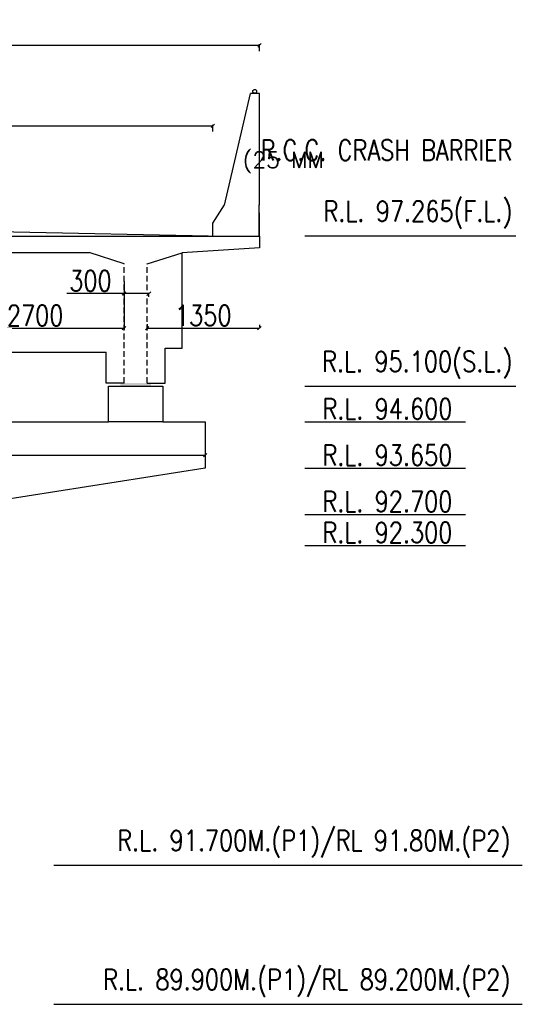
# Model space of a CAD drawing. Header units: metres. Extents: x 1323 to 2103, y 1876 to 3520.
# Tile 11 of 17: x 1886 to 1908, y 1984 to 2027. Entities that reach past the tile are written whole.
import ezdxf

# ---------------------------------------------------------------- set-up
doc = ezdxf.new("R2010")
doc.units = ezdxf.units.M
doc.header["$LTSCALE"] = 0.1
doc.linetypes.add('HIDDEN', pattern=[9.525, 6.35, -3.175])
doc.layers.add('PEDESTAL', color=7, linetype='Continuous')
doc.layers.add('SLAB', color=7, linetype='Continuous')
doc.styles.add('DIM ROMANS', font='romans.shx', dxfattribs={"width": 0.8})
doc.styles.add('ROMANS', font='romans.shx', dxfattribs={"width": 0.8})
doc.styles.get("Standard").update_dxf_attribs({"font": 'romans.shx'})
doc.dimstyles.new('1-100', dxfattribs={"dimtxt": 0.2, "dimasz": 0.15, "dimexe": 0.05, "dimexo": 0.2, "dimgap": 0.1, "dimtad": 1, "dimdec": 0, "dimlfac": 1000, "dimzin": 1, "dimdsep": 46, "dimtxsty": 'DIM ROMANS', "dimblk": 'OBLIQUE', "dimcen": 0.2, "dimadec": 0, "dimazin": 0, "dimtfac": 1, "dimtdec": 0, "dimtmove": 0, "dimatfit": 3, "dimldrblk": 'OPEN30', "dimfxl": 1, "dimarcsym": 0})

# ---------------------------------------------------------------- blocks, each defined once
blk = doc.blocks.new('_Oblique')
at = {"color": 0, "linetype": 'ByBlock', "lineweight": -2}
blk.add_line((-0.5, -0.5), (0.5, 0.5), dxfattribs=at)
blk = doc.blocks.new('*D536')
at = {"color": 0, "lineweight": -2, "ltscale": 0.2, "transparency": 16777216}
for p, q in [((1861.986, 2008.36), (1861.986, 2008.06)), ((1894.386, 2008.36), (1894.386, 2008.06)), ((1861.986, 2008.11), (1894.386, 2008.11))]:
    blk.add_line(p, q, dxfattribs=at)
at = {"color": 0, "lineweight": -2, "ltscale": 0.2, "transparency": 16777216, "xscale": 0.15, "yscale": 0.15, "zscale": 0.15, "rotation": 180}
blk.add_blockref('_Oblique', (1861.986, 2008.11), dxfattribs=at)
at = {"color": 0, "lineweight": -2, "ltscale": 0.2, "transparency": 16777216, "xscale": 0.15, "yscale": 0.15, "zscale": 0.15}
blk.add_blockref('_Oblique', (1894.386, 2008.11), dxfattribs=at)
at = {"color": 0, "ltscale": 0.2, "transparency": 16777216, "insert": (1878.186, 2008.66), "char_height": 0.2, "attachment_point": 5, "style": 'DIM ROMANS'}
blk.add_mtext('{\\H4.5x;10100}', dxfattribs=at)
blk = doc.blocks.new('_Open30')
at = {"color": 0, "linetype": 'ByBlock', "lineweight": -2}
for p, q in [((-1, 0.27), (0, 0)), ((0, 0), (-1, -0.27)), ((0, 0), (-1, 0))]:
    blk.add_line(p, q, dxfattribs=at)
blk = doc.blocks.new('A$C44282DED')
for p, q in [((-0.53, 0), (-0.53, 1.69)), ((-0.53, 1.69), (-0.3975, 1.69)), ((0, 0), (-0.3975, 1.69))]:
    blk.add_line(p, q)
blk = doc.blocks.new('*D518')
at = {"color": 0, "lineweight": -2, "ltscale": 0.05, "transparency": 16777216}
for p, q in [((1861.674, 2022.231), (1861.674, 2022.531)), ((1861.674, 2022.481), (1894.723, 2022.481)), ((1894.723, 2022.231), (1894.723, 2022.531))]:
    blk.add_line(p, q, dxfattribs=at)
at = {"color": 0, "lineweight": -2, "ltscale": 0.05, "transparency": 16777216, "xscale": 0.15, "yscale": 0.15, "zscale": 0.15, "rotation": 180}
blk.add_blockref('_Oblique', (1861.674, 2022.481), dxfattribs=at)
at = {"color": 0, "lineweight": -2, "ltscale": 0.05, "transparency": 16777216, "xscale": 0.15, "yscale": 0.15, "zscale": 0.15}
blk.add_blockref('_Oblique', (1894.723, 2022.481), dxfattribs=at)
at = {"color": 0, "ltscale": 0.05, "transparency": 16777216, "insert": (1878.199, 2023.081), "char_height": 0.2, "width": 6.66336, "attachment_point": 5, "style": 'DIM ROMANS'}
blk.add_mtext('{\\H5x;11000}', dxfattribs=at)
blk = doc.blocks.new('*D519')
at = {"color": 0, "lineweight": -2, "ltscale": 0.05, "transparency": 16777216}
for p, q in [((1859.625, 2025.748), (1859.625, 2026.048)), ((1859.625, 2025.998), (1896.751, 2025.998)), ((1896.751, 2025.748), (1896.751, 2026.048))]:
    blk.add_line(p, q, dxfattribs=at)
at = {"color": 0, "lineweight": -2, "ltscale": 0.05, "transparency": 16777216, "xscale": 0.15, "yscale": 0.15, "zscale": 0.15, "rotation": 180}
blk.add_blockref('_Oblique', (1859.625, 2025.998), dxfattribs=at)
at = {"color": 0, "lineweight": -2, "ltscale": 0.05, "transparency": 16777216, "xscale": 0.15, "yscale": 0.15, "zscale": 0.15}
blk.add_blockref('_Oblique', (1896.751, 2025.998), dxfattribs=at)
at = {"color": 0, "ltscale": 0.05, "transparency": 16777216, "insert": (1878.188, 2026.598), "char_height": 0.2, "attachment_point": 5, "style": 'DIM ROMANS'}
blk.add_mtext('{\\H5x;12000}', dxfattribs=at)
blk = doc.blocks.new('*D550')
at = {"color": 0, "lineweight": -2, "transparency": 16777216}
for p, q in [((1883.08, 2015.705), (1883.08, 2013.6)), ((1890.842, 2015.705), (1890.842, 2013.6)), ((1883.08, 2013.65), (1890.842, 2013.65))]:
    blk.add_line(p, q, dxfattribs=at)
at = {"color": 0, "lineweight": -2, "transparency": 16777216, "xscale": 0.15, "yscale": 0.15, "zscale": 0.15, "rotation": 180}
blk.add_blockref('_Oblique', (1883.08, 2013.65), dxfattribs=at)
at = {"color": 0, "lineweight": -2, "transparency": 16777216, "xscale": 0.15, "yscale": 0.15, "zscale": 0.15}
blk.add_blockref('_Oblique', (1890.842, 2013.65), dxfattribs=at)
at = {"color": 0, "transparency": 16777216, "insert": (1886.961, 2014.2), "char_height": 0.2, "attachment_point": 5, "style": 'DIM ROMANS'}
blk.add_mtext('{\\H4.5x;2700}', dxfattribs=at)
blk = doc.blocks.new('*D553')
at = {"color": 0, "lineweight": -2, "transparency": 16777216}
for p, q in [((1891.855, 2013.825), (1891.855, 2013.6)), ((1891.855, 2013.65), (1896.749, 2013.65)), ((1896.749, 2013.8), (1896.749, 2013.7))]:
    blk.add_line(p, q, dxfattribs=at)
at = {"color": 0, "lineweight": -2, "transparency": 16777216, "xscale": 0.15, "yscale": 0.15, "zscale": 0.15, "rotation": 180}
blk.add_blockref('_Oblique', (1891.855, 2013.65), dxfattribs=at)
at = {"color": 0, "lineweight": -2, "transparency": 16777216, "xscale": 0.15, "yscale": 0.15, "zscale": 0.15}
blk.add_blockref('_Oblique', (1896.749, 2013.65), dxfattribs=at)
at = {"color": 0, "transparency": 16777216, "insert": (1894.302, 2014.2), "char_height": 0.2, "attachment_point": 5, "style": 'DIM ROMANS'}
blk.add_mtext('{\\H4.5x;1350}', dxfattribs=at)
blk = doc.blocks.new('*D554')
at = {"color": 0, "lineweight": -2, "transparency": 16777216}
for p, q in [((1890.842, 2015.168), (1888.35, 2015.168)), ((1891.93, 2015.168), (1890.842, 2015.168)), ((1890.842, 2015.072), (1890.842, 2015.118)), ((1891.93, 2015.022), (1891.93, 2015.118))]:
    blk.add_line(p, q, dxfattribs=at)
at = {"color": 0, "lineweight": -2, "transparency": 16777216, "xscale": 0.15, "yscale": 0.15, "zscale": 0.15, "rotation": 180}
blk.add_blockref('_Oblique', (1890.842, 2015.168), dxfattribs=at)
at = {"color": 0, "lineweight": -2, "transparency": 16777216, "xscale": 0.15, "yscale": 0.15, "zscale": 0.15}
blk.add_blockref('_Oblique', (1891.93, 2015.168), dxfattribs=at)
at = {"color": 0, "transparency": 16777216, "insert": (1889.375, 2015.718), "char_height": 0.2, "attachment_point": 5, "style": 'DIM ROMANS'}
blk.add_mtext('{\\H4.5x;300}', dxfattribs=at)

msp = doc.modelspace()

# ---------------------------------------------------------------- hatches: boundary and pattern name
at = {"layer": 'PEDESTAL'}
msp.add_hatch(color=256, dxfattribs=at).paths.add_polyline_path([(1890.6737, 2011.2572), (1892.0237, 2011.2572), (1892.0237, 2011.1222), (1890.6737, 2011.1222)])

# ---------------------------------------------------------------- linework, layer by layer
at = {"ltscale": 0.05}
for p, q in [((1894.7232, 2018.2288), (1895.2217, 2019.0288)), ((1894.7232, 2017.6788), (1894.7232, 2018.2288)), ((1898.7285, 2017.6788), (1907.9452, 2017.6788)), ((1898.7285, 2011.1222), (1907.9452, 2011.1222)), ((1898.7285, 2009.5697), (1905.753, 2009.5697)), ((1898.7285, 2007.5447), (1905.753, 2007.5447)), ((1898.7285, 2005.5197), (1905.753, 2005.5197)), ((1898.7285, 2004.1697), (1905.753, 2004.1697)), ((1887.7796, 1990.2157), (1908.2299, 1990.2157)), ((1887.7796, 1984.1407), (1908.2299, 1984.1407))]:
    msp.add_line(p, q, dxfattribs=at)
for p, q in [((1896.7481, 2017.6788), (1896.7481, 2019.0288)), ((1896.7487, 2017.6697), (1896.7487, 2018.6822))]:
    msp.add_line(p, q)
at = {"ltscale": 0.2}
for p, q in [((1896.7487, 2017.6697), (1896.7487, 2017.1634)), ((1890.8424, 2016.4547), (1889.3237, 2016.9609)), ((1891.8549, 2016.4547), (1893.3737, 2016.9415)), ((1896.7487, 2017.1634), (1893.3737, 2016.9415)), ((1893.3737, 2012.7759), (1893.3737, 2016.9415)), ((1893.3737, 2015.3055), (1893.3737, 2016.9415)), ((1892.2768, 2016.6863), (1892.2768, 2016.6873)), ((1883.8562, 2012.6072), (1890.0662, 2012.6072)), ((1890.0662, 2011.2572), (1890.0662, 2012.6072)), ((1892.6312, 2011.2572), (1892.6312, 2012.7759)), ((1892.6312, 2012.7759), (1893.3737, 2012.7759)), ((1890.8424, 2011.2572), (1890.0662, 2011.2572)), ((1891.8549, 2011.2572), (1892.6312, 2011.2572)), ((1885.6112, 2009.5697), (1890.1674, 2009.5697)), ((1892.5299, 2009.5697), (1894.3862, 2009.5697)), ((1894.3862, 2009.5697), (1894.3862, 2007.5447)), ((1894.3862, 2007.5447), (1881.5612, 2005.5197))]:
    msp.add_line(p, q, dxfattribs=at)
at = {"ltscale": 0.05}
msp.add_circle((1896.5459, 2023.9885), 0.083, dxfattribs=at)
at = {"layer": 'PEDESTAL'}
msp.add_lwpolyline([(1892.5299, 2009.5697), (1890.1674, 2009.5697), (1890.1674, 2011.1222), (1892.5299, 2011.1222)], close=True, dxfattribs=at)
at = {"layer": 'SLAB'}
for p, q in [((1882.5737, 2017.9228), (1895.2299, 2017.6697)), ((1880.5487, 2017.6697), (1896.7487, 2017.6697)), ((1884.5987, 2016.9609), (1889.3237, 2016.9609))]:
    msp.add_line(p, q, dxfattribs=at)
at = {"layer": 'SLAB', "linetype": 'HIDDEN', "ltscale": 0.4}
for p, q in [((1890.8424, 2015.3055), (1890.8424, 2016.4547)), ((1891.8549, 2015.3055), (1891.8549, 2016.4547)), ((1890.8424, 2011.2572), (1890.8424, 2015.0751)), ((1891.8549, 2011.2572), (1891.8549, 2015.0751))]:
    msp.add_line(p, q, dxfattribs=at)

# ---------------------------------------------------------------- block references
at = {"color": 1, "ltscale": 0.2, "xscale": -2.880000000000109, "yscale": 2.880000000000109, "zscale": 2.880000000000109}
msp.add_blockref('A$C44282DED', (1895.2227, 2019.0212), dxfattribs=at)

# ---------------------------------------------------------------- texts
at = {"char_height": 0.9, "attachment_point": 9, "style": 'ROMANS'}
for s, insert, width in [('\\pxi-3.99048,l4.99048,t4.99048;R.C.C.^ICRASH BARRIER', (1907.7888, 2020.9696), 12.083175), ('R.L. 97.265(F.L.) ', (1907.7888, 2018.0088), 12.083175), ('R.L. 95.100(S.L.) ', (1907.7888, 2011.4522), 12.083175), ('R.L. 94.600 ', (1905.1785, 2009.6808), 12.083175), ('R.L. 93.650 ', (1905.1785, 2007.6558), 12.083175), ('R.L. 92.700 ', (1905.1785, 2005.6308), 12.083175), ('R.L. 92.300 ', (1905.1785, 2004.2808), 12.083175), ('R.L. 91.700M.(P1)/RL 91.80M.(P2) ', (1907.7013, 1990.5457), 20.483965), ('R.L. 89.900M.(P1)/RL 89.200M.(P2) ', (1907.7013, 1984.4707), 20.483965)]:
    msp.add_mtext(s, dxfattribs=dict(at, insert=insert, width=width))
at = {"insert": (1865.698, 2020.2973), "char_height": 0.7, "width": 38.027179, "attachment_point": 4}
msp.add_mtext('65 MM THICK ASPHALTIC WEARING COAT                        (25 MM MASTIC +40MM THICK B.C.)', dxfattribs=at)

# ---------------------------------------------------------------- dimensions: what is measured, and where the dimension line sits
at = {"ltscale": 0.05}
for base, p1, p2, text, picture, middle in [((1896.7513, 2025.9982), (1859.6253, 2017.665), (1896.7513, 2017.665), '{\\H5x;12000}', '*D519', (1878.1883, 2026.5982)), ((1894.7231, 2022.4812), (1861.6742, 2017.6692), (1894.7231, 2017.6692), '{\\H5x;11000}', '*D518', (1878.1987, 2023.0812))]:
    dim = msp.add_linear_dim(base=base, p1=p1, p2=p2, text=text, dimstyle='1-100', override={"dimfxl": 0.25, "dimfxlon": 1}, dxfattribs=at)
    dim.commit()
    dim.dimension.update_dxf_attribs({"geometry": picture, "text_midpoint": middle})
dim = msp.add_linear_dim(base=(1891.9299, 2015.1676), p1=(1890.8424, 2015.2718), p2=(1891.9299, 2015.2218), text='{\\H4.5x;300}', dimstyle='1-100')
dim.commit()
dim.dimension.update_dxf_attribs({"geometry": '*D554', "text_midpoint": (1889.3753, 2015.1676), "dimtype": 160})
for base, p1, p2, text, picture, middle in [((1890.8424, 2013.65), (1883.0799, 2015.9049), (1890.8424, 2015.9049), '{\\H4.5x;2700}', '*D550', (1886.9612, 2014.2)), ((1896.7487, 2013.65), (1891.8549, 2014.025), (1896.7487, 2013.6), '{\\H4.5x;1350}', '*D553', (1894.3018, 2014.2))]:
    dim = msp.add_linear_dim(base=base, p1=p1, p2=p2, text=text, dimstyle='1-100')
    dim.commit()
    dim.dimension.update_dxf_attribs({"geometry": picture, "text_midpoint": middle})
at = {"ltscale": 0.2}
dim = msp.add_linear_dim(base=(1894.3862, 2008.1097), p1=(1861.9862, 2009.5697), p2=(1894.3862, 2009.5697), text='{\\H4.5x;10100}', dimstyle='1-100', override={"dimfxl": 0.25, "dimfxlon": 1}, dxfattribs=at)
dim.commit()
dim.dimension.update_dxf_attribs({"geometry": '*D536', "text_midpoint": (1878.1862, 2008.6597)})

doc.saveas('drawing.dxf')
